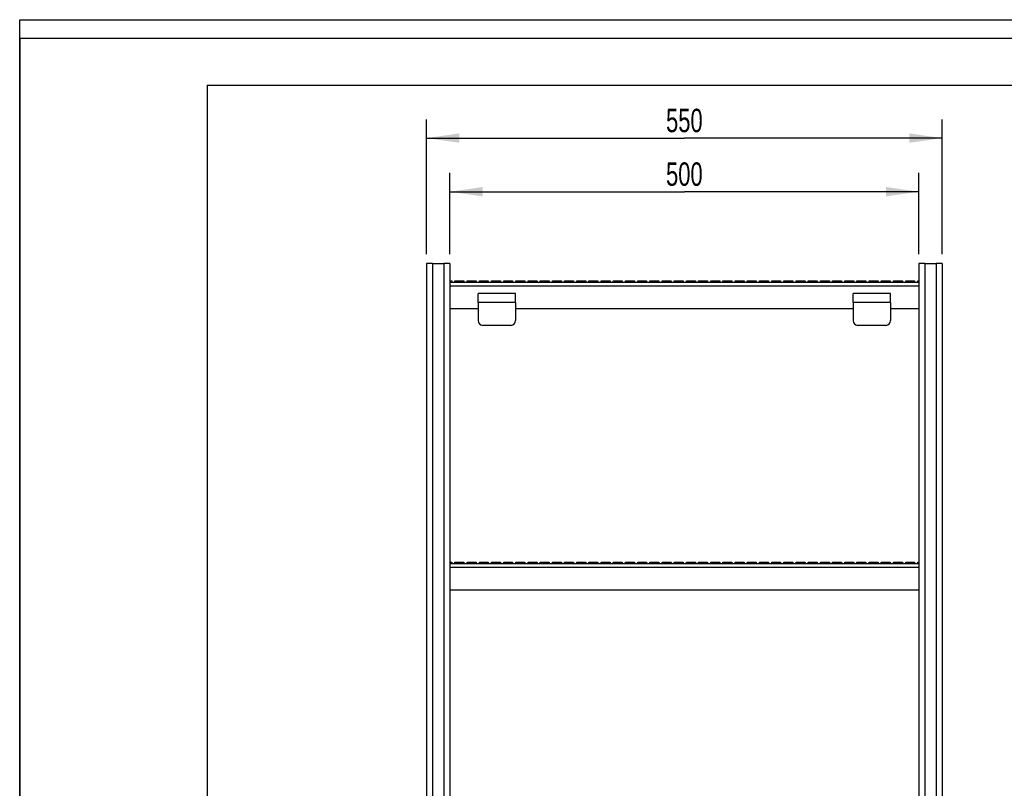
# Model space of a CAD drawing. Header units: millimetres. Extents: x 0 to 2100, y 0 to 2970.
# Tile 27 of 28: x 0 to 1050, y 2150 to 2970. Entities that reach past the tile are written whole.
import ezdxf

# ---------------------------------------------------------------- set-up
doc = ezdxf.new("R2010")
doc.units = ezdxf.units.MM
doc.header["$LTSCALE"] = 193.6
doc.layers.get('0').update_dxf_attribs({"linetype": 'CONTINUOUS'})
doc.layers.add('_2D-BEM', color=7, linetype='CONTINUOUS')
doc.styles.get("Standard").update_dxf_attribs({"font": 'txt', "width": 0.7})
doc.dimstyles.new('DIMSTYLE_2', dxfattribs={"dimtxt": 25, "dimasz": 35, "dimexe": 2, "dimexo": 1, "dimtad": 1, "dimdec": 1, "dimtxsty": 'STANDARD', "dimblk": '_FILLED', "dimblk1": '_FILLED', "dimblk2": '_FILLED', "dimcen": 0.09, "dimadec": 1, "dimazin": 2, "dimtp": 0.8, "dimtm": 0.8, "dimtfac": 1, "dimtdec": 1, "dimtofl": 0, "dimtmove": 0, "dimatfit": 3, "dimldrblk": '_FILLED', "dimfxl": 1, "dimtolj": 1, "dimarcsym": 0})

# ---------------------------------------------------------------- blocks, each defined once
blk = doc.blocks.new('_FILLED')
at = {"color": 0, "linetype": 'BYBLOCK'}
blk.add_solid([(0, 0), (-1, 0.143), (-1, -0.143)], dxfattribs=at)
blk = doc.blocks.new('*D1')
at = {"layer": '_2D-BEM', "color": 2, "linetype": 'CONTINUOUS'}
for p, q in [((433.8, 2720), (433.8, 2863.7)), ((983.8, 2720), (983.8, 2863.7)), ((433.8, 2843.7), (708.8, 2843.7)), ((983.8, 2843.7), (708.8, 2843.7))]:
    blk.add_line(p, q, dxfattribs=at)
at = {"layer": '_2D-BEM', "color": 2, "linetype": 'CONTINUOUS', "xscale": 35, "yscale": 35, "zscale": 35, "rotation": 180}
blk.add_blockref('_FILLED', (433.8, 2843.7), dxfattribs=at)
at = {"layer": '_2D-BEM', "color": 2, "linetype": 'CONTINUOUS', "xscale": 35, "yscale": 35, "zscale": 35}
blk.add_blockref('_FILLED', (983.8, 2843.7), dxfattribs=at)
at = {"layer": '_2D-BEM', "color": 2, "linetype": 'CONTINUOUS', "insert": (708.8, 2875), "char_height": 25, "width": 83.036, "attachment_point": 2, "line_spacing_factor": 0.9}
blk.add_mtext('550', dxfattribs=at)
blk = doc.blocks.new('*D2')
at = {"layer": '_2D-BEM', "color": 2, "linetype": 'CONTINUOUS'}
for p, q in [((458.8, 2720), (458.8, 2806.5)), ((958.8, 2720), (958.8, 2806.5)), ((458.8, 2786.5), (708.8, 2786.5)), ((958.8, 2786.5), (708.8, 2786.5))]:
    blk.add_line(p, q, dxfattribs=at)
at = {"layer": '_2D-BEM', "color": 2, "linetype": 'CONTINUOUS', "xscale": 35, "yscale": 35, "zscale": 35, "rotation": 180}
blk.add_blockref('_FILLED', (458.8, 2786.5), dxfattribs=at)
at = {"layer": '_2D-BEM', "color": 2, "linetype": 'CONTINUOUS', "xscale": 35, "yscale": 35, "zscale": 35}
blk.add_blockref('_FILLED', (958.8, 2786.5), dxfattribs=at)
at = {"layer": '_2D-BEM', "color": 2, "linetype": 'CONTINUOUS', "insert": (708.8, 2817.8), "char_height": 25, "width": 85.714, "attachment_point": 2, "line_spacing_factor": 0.9}
blk.add_mtext('500', dxfattribs=at)

msp = doc.modelspace()

# ---------------------------------------------------------------- linework, layer by layer
at = {"color": 7, "linetype": 'CONTINUOUS'}
for p, q in [((0, 2970), (2100, 2970)), ((0, 0), (0, 2970)), ((0, 2970), (2100, 2970)), ((0, 0), (0, 2970)), ((433.77, 2709.96), (433.77, 1509.96)), ((436.27, 2709.96), (433.77, 2709.96)), ((440.22, 2709.96), (436.27, 2709.96)), ((440.22, 2709.96), (452.33, 2709.96)), ((456.27, 2709.96), (452.33, 2709.96)), ((458.77, 2709.96), (456.27, 2709.96)), ((458.77, 2709.96), (458.77, 1509.96)), ((958.77, 2709.96), (958.77, 1509.96)), ((961.27, 2709.96), (958.77, 2709.96)), ((965.22, 2709.96), (961.27, 2709.96)), ((965.22, 2709.96), (977.33, 2709.96)), ((981.27, 2709.96), (977.33, 2709.96)), ((983.77, 2709.96), (981.27, 2709.96)), ((983.77, 2709.96), (983.77, 1509.96)), ((458.77, 2691.46), (460.42, 2691.46)), ((458.77, 2689.96), (958.77, 2689.96)), ((460.42, 2691.46), (460.46, 2691.46)), ((460.46, 2691.46), (460.72, 2691.46)), ((464.21, 2691.46), (464.46, 2691.46)), ((464.46, 2691.46), (464.51, 2691.46)), ((464.51, 2691.46), (473.41, 2691.46)), ((473.41, 2691.46), (473.45, 2691.46)), ((473.45, 2691.46), (473.71, 2691.46)), ((477.2, 2691.46), (477.45, 2691.46)), ((477.45, 2691.46), (477.5, 2691.46)), ((477.5, 2691.46), (486.4, 2691.46)), ((486.4, 2691.46), (486.44, 2691.46)), ((486.44, 2691.46), (486.7, 2691.46)), ((490.19, 2691.46), (490.44, 2691.46)), ((490.44, 2691.46), (490.49, 2691.46)), ((490.49, 2691.46), (499.39, 2691.46)), ((499.39, 2691.46), (499.43, 2691.46)), ((499.43, 2691.46), (499.69, 2691.46)), ((503.18, 2691.46), (503.44, 2691.46)), ((503.44, 2691.46), (503.48, 2691.46)), ((503.48, 2691.46), (512.38, 2691.46)), ((512.38, 2691.46), (512.42, 2691.46)), ((512.42, 2691.46), (512.68, 2691.46)), ((516.17, 2691.46), (516.43, 2691.46)), ((516.43, 2691.46), (516.47, 2691.46)), ((516.47, 2691.46), (525.37, 2691.46)), ((525.37, 2691.46), (525.41, 2691.46)), ((525.41, 2691.46), (525.67, 2691.46)), ((529.16, 2691.46), (529.42, 2691.46)), ((529.42, 2691.46), (529.46, 2691.46)), ((529.46, 2691.46), (538.36, 2691.46)), ((538.36, 2691.46), (538.4, 2691.46)), ((538.4, 2691.46), (538.66, 2691.46)), ((542.15, 2691.46), (542.41, 2691.46)), ((542.41, 2691.46), (542.45, 2691.46)), ((542.45, 2691.46), (551.35, 2691.46)), ((551.35, 2691.46), (551.39, 2691.46)), ((551.39, 2691.46), (551.65, 2691.46)), ((555.14, 2691.46), (555.4, 2691.46)), ((555.4, 2691.46), (555.44, 2691.46)), ((555.44, 2691.46), (564.34, 2691.46)), ((564.34, 2691.46), (564.38, 2691.46)), ((564.38, 2691.46), (564.64, 2691.46)), ((568.13, 2691.46), (568.39, 2691.46)), ((568.39, 2691.46), (568.43, 2691.46)), ((568.43, 2691.46), (577.33, 2691.46)), ((577.33, 2691.46), (577.37, 2691.46)), ((577.37, 2691.46), (577.63, 2691.46)), ((581.12, 2691.46), (581.38, 2691.46)), ((581.38, 2691.46), (581.42, 2691.46)), ((581.42, 2691.46), (590.32, 2691.46)), ((590.32, 2691.46), (590.36, 2691.46)), ((590.36, 2691.46), (590.62, 2691.46)), ((594.11, 2691.46), (594.37, 2691.46)), ((594.37, 2691.46), (594.41, 2691.46)), ((594.41, 2691.46), (603.31, 2691.46)), ((603.31, 2691.46), (603.35, 2691.46)), ((603.35, 2691.46), (603.61, 2691.46)), ((607.1, 2691.46), (607.36, 2691.46)), ((607.36, 2691.46), (607.4, 2691.46)), ((607.4, 2691.46), (616.3, 2691.46)), ((616.3, 2691.46), (616.34, 2691.46)), ((616.34, 2691.46), (616.6, 2691.46)), ((620.09, 2691.46), (620.35, 2691.46)), ((620.35, 2691.46), (620.39, 2691.46)), ((620.39, 2691.46), (629.29, 2691.46)), ((629.29, 2691.46), (629.33, 2691.46)), ((629.33, 2691.46), (629.59, 2691.46)), ((633.08, 2691.46), (633.34, 2691.46)), ((633.34, 2691.46), (633.38, 2691.46)), ((633.38, 2691.46), (642.28, 2691.46)), ((642.28, 2691.46), (642.32, 2691.46)), ((642.32, 2691.46), (642.58, 2691.46)), ((646.07, 2691.46), (646.33, 2691.46)), ((646.33, 2691.46), (646.37, 2691.46)), ((646.37, 2691.46), (655.27, 2691.46)), ((655.27, 2691.46), (655.31, 2691.46)), ((655.31, 2691.46), (655.57, 2691.46)), ((659.06, 2691.46), (659.32, 2691.46)), ((659.32, 2691.46), (659.36, 2691.46)), ((659.36, 2691.46), (668.26, 2691.46)), ((668.26, 2691.46), (668.31, 2691.46)), ((668.31, 2691.46), (668.56, 2691.46)), ((672.05, 2691.46), (672.31, 2691.46)), ((672.31, 2691.46), (672.35, 2691.46)), ((672.35, 2691.46), (681.25, 2691.46)), ((681.25, 2691.46), (681.3, 2691.46)), ((681.3, 2691.46), (681.55, 2691.46)), ((685.04, 2691.46), (685.3, 2691.46)), ((685.3, 2691.46), (685.34, 2691.46)), ((685.34, 2691.46), (694.24, 2691.46)), ((694.24, 2691.46), (694.29, 2691.46)), ((694.29, 2691.46), (694.54, 2691.46)), ((698.03, 2691.46), (698.29, 2691.46)), ((698.29, 2691.46), (698.33, 2691.46)), ((698.33, 2691.46), (707.23, 2691.46)), ((707.23, 2691.46), (707.28, 2691.46)), ((707.28, 2691.46), (707.53, 2691.46)), ((711.02, 2691.46), (711.28, 2691.46)), ((711.28, 2691.46), (711.32, 2691.46)), ((711.32, 2691.46), (720.22, 2691.46)), ((720.22, 2691.46), (720.27, 2691.46)), ((720.27, 2691.46), (720.52, 2691.46)), ((724.01, 2691.46), (724.27, 2691.46)), ((724.27, 2691.46), (724.31, 2691.46)), ((724.31, 2691.46), (733.21, 2691.46)), ((733.21, 2691.46), (733.26, 2691.46)), ((733.26, 2691.46), (733.51, 2691.46)), ((737, 2691.46), (737.26, 2691.46)), ((737.26, 2691.46), (737.3, 2691.46)), ((737.3, 2691.46), (746.2, 2691.46)), ((746.2, 2691.46), (746.25, 2691.46)), ((746.25, 2691.46), (746.5, 2691.46)), ((750, 2691.46), (750.25, 2691.46)), ((750.25, 2691.46), (750.3, 2691.46)), ((750.3, 2691.46), (759.2, 2691.46)), ((759.2, 2691.46), (759.24, 2691.46)), ((759.24, 2691.46), (759.5, 2691.46)), ((762.99, 2691.46), (763.24, 2691.46)), ((763.24, 2691.46), (763.29, 2691.46)), ((763.29, 2691.46), (772.19, 2691.46)), ((772.19, 2691.46), (772.23, 2691.46)), ((772.23, 2691.46), (772.49, 2691.46)), ((775.98, 2691.46), (776.23, 2691.46)), ((776.23, 2691.46), (776.28, 2691.46)), ((776.28, 2691.46), (785.18, 2691.46)), ((785.18, 2691.46), (785.22, 2691.46)), ((785.22, 2691.46), (785.48, 2691.46)), ((788.97, 2691.46), (789.22, 2691.46)), ((789.22, 2691.46), (789.27, 2691.46)), ((789.27, 2691.46), (798.17, 2691.46)), ((798.17, 2691.46), (798.21, 2691.46)), ((798.21, 2691.46), (798.47, 2691.46)), ((801.96, 2691.46), (802.21, 2691.46)), ((802.21, 2691.46), (802.26, 2691.46)), ((802.26, 2691.46), (811.16, 2691.46)), ((811.16, 2691.46), (811.2, 2691.46)), ((811.2, 2691.46), (811.46, 2691.46)), ((814.95, 2691.46), (815.2, 2691.46)), ((815.2, 2691.46), (815.25, 2691.46)), ((815.25, 2691.46), (824.15, 2691.46)), ((824.15, 2691.46), (824.19, 2691.46)), ((824.19, 2691.46), (824.45, 2691.46)), ((827.94, 2691.46), (828.19, 2691.46)), ((828.19, 2691.46), (828.24, 2691.46)), ((828.24, 2691.46), (837.14, 2691.46)), ((837.14, 2691.46), (837.18, 2691.46)), ((837.18, 2691.46), (837.44, 2691.46)), ((840.93, 2691.46), (841.19, 2691.46)), ((841.19, 2691.46), (841.23, 2691.46)), ((841.23, 2691.46), (850.13, 2691.46)), ((850.13, 2691.46), (850.17, 2691.46)), ((850.17, 2691.46), (850.43, 2691.46)), ((853.92, 2691.46), (854.18, 2691.46)), ((854.18, 2691.46), (854.22, 2691.46)), ((854.22, 2691.46), (863.12, 2691.46)), ((863.12, 2691.46), (863.16, 2691.46)), ((863.16, 2691.46), (863.42, 2691.46)), ((866.91, 2691.46), (867.17, 2691.46)), ((867.17, 2691.46), (867.21, 2691.46)), ((867.21, 2691.46), (876.11, 2691.46)), ((876.11, 2691.46), (876.15, 2691.46)), ((876.15, 2691.46), (876.41, 2691.46)), ((879.9, 2691.46), (880.16, 2691.46)), ((880.16, 2691.46), (880.2, 2691.46)), ((880.2, 2691.46), (889.1, 2691.46)), ((889.1, 2691.46), (889.14, 2691.46)), ((889.14, 2691.46), (889.4, 2691.46)), ((892.89, 2691.46), (893.15, 2691.46)), ((893.15, 2691.46), (893.19, 2691.46)), ((893.19, 2691.46), (902.09, 2691.46)), ((902.09, 2691.46), (902.13, 2691.46)), ((902.13, 2691.46), (902.39, 2691.46)), ((905.88, 2691.46), (906.14, 2691.46)), ((906.14, 2691.46), (906.18, 2691.46)), ((906.18, 2691.46), (915.08, 2691.46)), ((915.08, 2691.46), (915.12, 2691.46)), ((915.12, 2691.46), (915.38, 2691.46)), ((918.87, 2691.46), (919.13, 2691.46)), ((919.13, 2691.46), (919.17, 2691.46)), ((919.17, 2691.46), (928.07, 2691.46)), ((928.07, 2691.46), (928.11, 2691.46)), ((928.11, 2691.46), (928.37, 2691.46)), ((931.86, 2691.46), (932.12, 2691.46)), ((932.12, 2691.46), (932.16, 2691.46)), ((932.16, 2691.46), (941.06, 2691.46)), ((941.06, 2691.46), (941.1, 2691.46)), ((941.1, 2691.46), (941.36, 2691.46)), ((944.85, 2691.46), (945.11, 2691.46)), ((945.11, 2691.46), (945.15, 2691.46)), ((945.15, 2691.46), (954.05, 2691.46)), ((954.05, 2691.46), (954.09, 2691.46)), ((954.09, 2691.46), (954.35, 2691.46)), ((957.84, 2691.46), (958.1, 2691.46)), ((958.1, 2691.46), (958.14, 2691.46)), ((958.14, 2691.46), (958.77, 2691.46)), ((528.77, 2677.96), (488.77, 2677.96)), ((488.77, 2673.96), (488.77, 2677.96)), ((528.77, 2673.96), (528.77, 2677.96)), ((928.77, 2677.96), (888.77, 2677.96)), ((888.77, 2673.96), (888.77, 2677.96)), ((928.77, 2673.96), (928.77, 2677.96)), ((488.77, 2668.37), (488.77, 2673.96)), ((488.77, 2668.37), (488.77, 2648.96)), ((528.77, 2668.37), (528.77, 2673.96)), ((528.77, 2668.37), (528.77, 2648.96)), ((888.77, 2668.37), (888.77, 2673.96)), ((888.77, 2668.37), (888.77, 2648.96)), ((928.77, 2668.37), (928.77, 2673.96)), ((928.77, 2668.37), (928.77, 2648.96)), ((488.77, 2661.46), (458.77, 2661.46)), ((888.77, 2661.46), (528.77, 2661.46)), ((958.77, 2661.46), (928.77, 2661.46)), ((523.77, 2643.96), (493.77, 2643.96)), ((923.77, 2643.96), (893.77, 2643.96)), ((458.77, 2391.46), (460.42, 2391.46)), ((458.77, 2389.96), (958.77, 2389.96)), ((460.42, 2391.46), (460.46, 2391.46)), ((460.46, 2391.46), (460.72, 2391.46)), ((464.21, 2391.46), (464.46, 2391.46)), ((464.46, 2391.46), (464.51, 2391.46)), ((464.51, 2391.46), (473.41, 2391.46)), ((473.41, 2391.46), (473.45, 2391.46)), ((473.45, 2391.46), (473.71, 2391.46)), ((477.2, 2391.46), (477.45, 2391.46)), ((477.45, 2391.46), (477.5, 2391.46)), ((477.5, 2391.46), (486.4, 2391.46)), ((486.4, 2391.46), (486.44, 2391.46)), ((486.44, 2391.46), (486.7, 2391.46)), ((490.19, 2391.46), (490.44, 2391.46)), ((490.44, 2391.46), (490.49, 2391.46)), ((490.49, 2391.46), (499.39, 2391.46)), ((499.39, 2391.46), (499.43, 2391.46)), ((499.43, 2391.46), (499.69, 2391.46)), ((503.18, 2391.46), (503.44, 2391.46)), ((503.44, 2391.46), (503.48, 2391.46)), ((503.48, 2391.46), (512.38, 2391.46)), ((512.38, 2391.46), (512.42, 2391.46)), ((512.42, 2391.46), (512.68, 2391.46)), ((516.17, 2391.46), (516.43, 2391.46)), ((516.43, 2391.46), (516.47, 2391.46)), ((516.47, 2391.46), (525.37, 2391.46)), ((525.37, 2391.46), (525.41, 2391.46)), ((525.41, 2391.46), (525.67, 2391.46)), ((529.16, 2391.46), (529.42, 2391.46)), ((529.42, 2391.46), (529.46, 2391.46)), ((529.46, 2391.46), (538.36, 2391.46)), ((538.36, 2391.46), (538.4, 2391.46)), ((538.4, 2391.46), (538.66, 2391.46)), ((542.15, 2391.46), (542.41, 2391.46)), ((542.41, 2391.46), (542.45, 2391.46)), ((542.45, 2391.46), (551.35, 2391.46)), ((551.35, 2391.46), (551.39, 2391.46)), ((551.39, 2391.46), (551.65, 2391.46)), ((555.14, 2391.46), (555.4, 2391.46)), ((555.4, 2391.46), (555.44, 2391.46)), ((555.44, 2391.46), (564.34, 2391.46)), ((564.34, 2391.46), (564.38, 2391.46)), ((564.38, 2391.46), (564.64, 2391.46)), ((568.13, 2391.46), (568.39, 2391.46)), ((568.39, 2391.46), (568.43, 2391.46)), ((568.43, 2391.46), (577.33, 2391.46)), ((577.33, 2391.46), (577.37, 2391.46)), ((577.37, 2391.46), (577.63, 2391.46)), ((581.12, 2391.46), (581.38, 2391.46)), ((581.38, 2391.46), (581.42, 2391.46)), ((581.42, 2391.46), (590.32, 2391.46)), ((590.32, 2391.46), (590.36, 2391.46)), ((590.36, 2391.46), (590.62, 2391.46)), ((594.11, 2391.46), (594.37, 2391.46)), ((594.37, 2391.46), (594.41, 2391.46)), ((594.41, 2391.46), (603.31, 2391.46)), ((603.31, 2391.46), (603.35, 2391.46)), ((603.35, 2391.46), (603.61, 2391.46)), ((607.1, 2391.46), (607.36, 2391.46)), ((607.36, 2391.46), (607.4, 2391.46)), ((607.4, 2391.46), (616.3, 2391.46)), ((616.3, 2391.46), (616.34, 2391.46)), ((616.34, 2391.46), (616.6, 2391.46)), ((620.09, 2391.46), (620.35, 2391.46)), ((620.35, 2391.46), (620.39, 2391.46)), ((620.39, 2391.46), (629.29, 2391.46)), ((629.29, 2391.46), (629.33, 2391.46)), ((629.33, 2391.46), (629.59, 2391.46)), ((633.08, 2391.46), (633.34, 2391.46)), ((633.34, 2391.46), (633.38, 2391.46)), ((633.38, 2391.46), (642.28, 2391.46)), ((642.28, 2391.46), (642.32, 2391.46)), ((642.32, 2391.46), (642.58, 2391.46)), ((646.07, 2391.46), (646.33, 2391.46)), ((646.33, 2391.46), (646.37, 2391.46)), ((646.37, 2391.46), (655.27, 2391.46)), ((655.27, 2391.46), (655.31, 2391.46)), ((655.31, 2391.46), (655.57, 2391.46)), ((659.06, 2391.46), (659.32, 2391.46)), ((659.32, 2391.46), (659.36, 2391.46)), ((659.36, 2391.46), (668.26, 2391.46)), ((668.26, 2391.46), (668.31, 2391.46)), ((668.31, 2391.46), (668.56, 2391.46)), ((672.05, 2391.46), (672.31, 2391.46)), ((672.31, 2391.46), (672.35, 2391.46)), ((672.35, 2391.46), (681.25, 2391.46)), ((681.25, 2391.46), (681.3, 2391.46)), ((681.3, 2391.46), (681.55, 2391.46)), ((685.04, 2391.46), (685.3, 2391.46)), ((685.3, 2391.46), (685.34, 2391.46)), ((685.34, 2391.46), (694.24, 2391.46)), ((694.24, 2391.46), (694.29, 2391.46)), ((694.29, 2391.46), (694.54, 2391.46)), ((698.03, 2391.46), (698.29, 2391.46)), ((698.29, 2391.46), (698.33, 2391.46)), ((698.33, 2391.46), (707.23, 2391.46)), ((707.23, 2391.46), (707.28, 2391.46)), ((707.28, 2391.46), (707.53, 2391.46)), ((711.02, 2391.46), (711.28, 2391.46)), ((711.28, 2391.46), (711.32, 2391.46)), ((711.32, 2391.46), (720.22, 2391.46)), ((720.22, 2391.46), (720.27, 2391.46)), ((720.27, 2391.46), (720.52, 2391.46)), ((724.01, 2391.46), (724.27, 2391.46)), ((724.27, 2391.46), (724.31, 2391.46)), ((724.31, 2391.46), (733.21, 2391.46)), ((733.21, 2391.46), (733.26, 2391.46)), ((733.26, 2391.46), (733.51, 2391.46)), ((737, 2391.46), (737.26, 2391.46)), ((737.26, 2391.46), (737.3, 2391.46)), ((737.3, 2391.46), (746.2, 2391.46)), ((746.2, 2391.46), (746.25, 2391.46)), ((746.25, 2391.46), (746.5, 2391.46)), ((750, 2391.46), (750.25, 2391.46)), ((750.25, 2391.46), (750.3, 2391.46)), ((750.3, 2391.46), (759.2, 2391.46)), ((759.2, 2391.46), (759.24, 2391.46)), ((759.24, 2391.46), (759.5, 2391.46)), ((762.99, 2391.46), (763.24, 2391.46)), ((763.24, 2391.46), (763.29, 2391.46)), ((763.29, 2391.46), (772.19, 2391.46)), ((772.19, 2391.46), (772.23, 2391.46)), ((772.23, 2391.46), (772.49, 2391.46)), ((775.98, 2391.46), (776.23, 2391.46)), ((776.23, 2391.46), (776.28, 2391.46)), ((776.28, 2391.46), (785.18, 2391.46)), ((785.18, 2391.46), (785.22, 2391.46)), ((785.22, 2391.46), (785.48, 2391.46)), ((788.97, 2391.46), (789.22, 2391.46)), ((789.22, 2391.46), (789.27, 2391.46)), ((789.27, 2391.46), (798.17, 2391.46)), ((798.17, 2391.46), (798.21, 2391.46)), ((798.21, 2391.46), (798.47, 2391.46)), ((801.96, 2391.46), (802.21, 2391.46)), ((802.21, 2391.46), (802.26, 2391.46)), ((802.26, 2391.46), (811.16, 2391.46)), ((811.16, 2391.46), (811.2, 2391.46)), ((811.2, 2391.46), (811.46, 2391.46)), ((814.95, 2391.46), (815.2, 2391.46)), ((815.2, 2391.46), (815.25, 2391.46)), ((815.25, 2391.46), (824.15, 2391.46)), ((824.15, 2391.46), (824.19, 2391.46)), ((824.19, 2391.46), (824.45, 2391.46)), ((827.94, 2391.46), (828.19, 2391.46)), ((828.19, 2391.46), (828.24, 2391.46)), ((828.24, 2391.46), (837.14, 2391.46)), ((837.14, 2391.46), (837.18, 2391.46)), ((837.18, 2391.46), (837.44, 2391.46)), ((840.93, 2391.46), (841.19, 2391.46)), ((841.19, 2391.46), (841.23, 2391.46)), ((841.23, 2391.46), (850.13, 2391.46)), ((850.13, 2391.46), (850.17, 2391.46)), ((850.17, 2391.46), (850.43, 2391.46)), ((853.92, 2391.46), (854.18, 2391.46)), ((854.18, 2391.46), (854.22, 2391.46)), ((854.22, 2391.46), (863.12, 2391.46)), ((863.12, 2391.46), (863.16, 2391.46)), ((863.16, 2391.46), (863.42, 2391.46)), ((866.91, 2391.46), (867.17, 2391.46)), ((867.17, 2391.46), (867.21, 2391.46)), ((867.21, 2391.46), (876.11, 2391.46)), ((876.11, 2391.46), (876.15, 2391.46)), ((876.15, 2391.46), (876.41, 2391.46)), ((879.9, 2391.46), (880.16, 2391.46)), ((880.16, 2391.46), (880.2, 2391.46)), ((880.2, 2391.46), (889.1, 2391.46)), ((889.1, 2391.46), (889.14, 2391.46)), ((889.14, 2391.46), (889.4, 2391.46)), ((892.89, 2391.46), (893.15, 2391.46)), ((893.15, 2391.46), (893.19, 2391.46)), ((893.19, 2391.46), (902.09, 2391.46)), ((902.09, 2391.46), (902.13, 2391.46)), ((902.13, 2391.46), (902.39, 2391.46)), ((905.88, 2391.46), (906.14, 2391.46)), ((906.14, 2391.46), (906.18, 2391.46)), ((906.18, 2391.46), (915.08, 2391.46)), ((915.08, 2391.46), (915.12, 2391.46)), ((915.12, 2391.46), (915.38, 2391.46)), ((918.87, 2391.46), (919.13, 2391.46)), ((919.13, 2391.46), (919.17, 2391.46)), ((919.17, 2391.46), (928.07, 2391.46)), ((928.07, 2391.46), (928.11, 2391.46)), ((928.11, 2391.46), (928.37, 2391.46)), ((931.86, 2391.46), (932.12, 2391.46)), ((932.12, 2391.46), (932.16, 2391.46)), ((932.16, 2391.46), (941.06, 2391.46)), ((941.06, 2391.46), (941.1, 2391.46)), ((941.1, 2391.46), (941.36, 2391.46)), ((944.85, 2391.46), (945.11, 2391.46)), ((945.11, 2391.46), (945.15, 2391.46)), ((945.15, 2391.46), (954.05, 2391.46)), ((954.05, 2391.46), (954.09, 2391.46)), ((954.09, 2391.46), (954.35, 2391.46)), ((957.84, 2391.46), (958.1, 2391.46)), ((958.1, 2391.46), (958.14, 2391.46)), ((958.14, 2391.46), (958.77, 2391.46)), ((958.77, 2361.46), (458.77, 2361.46))]:
    msp.add_line(p, q, dxfattribs=at)
at = {"color": 3, "linetype": 'CONTINUOUS'}
for p, q in [((0, 2950), (0, 1485)), ((2090, 2950), (0, 2950))]:
    msp.add_line(p, q, dxfattribs=at)
at = {"color": 5, "linetype": 'CONTINUOUS'}
for q in [(2040, 2900), (200, 50)]:
    msp.add_line((200, 2900), q, dxfattribs=at)
at = {"color": 9, "linetype": 'CONTINUOUS'}
for p, q in [((440.22, 2709.96), (440.22, 1509.96)), ((452.33, 2709.96), (452.33, 1509.96)), ((965.22, 2709.96), (965.22, 1509.96)), ((977.33, 2709.96), (977.33, 1509.96)), ((458.77, 2685.96), (958.77, 2685.96)), ((528.77, 2668.37), (488.77, 2668.37)), ((928.77, 2668.37), (888.77, 2668.37)), ((458.77, 2385.96), (958.77, 2385.96))]:
    msp.add_line(p, q, dxfattribs=at)
at = {"color": 7, "linetype": 'CONTINUOUS'}
for centre, radius, start, end in [((461.97, 2691.24), 1.27, 169.61114, 270), ((462.96, 2691.24), 1.27, 270, 10.38886), ((474.96, 2691.24), 1.27, 169.61114, 270), ((475.95, 2691.24), 1.27, 270, 10.38886), ((487.95, 2691.24), 1.27, 169.61114, 270), ((488.94, 2691.24), 1.27, 270, 10.38886), ((500.94, 2691.24), 1.27, 169.61114, 270), ((501.93, 2691.24), 1.27, 270, 10.38886), ((513.93, 2691.24), 1.27, 169.61114, 270), ((514.92, 2691.24), 1.27, 270, 10.38886), ((526.92, 2691.24), 1.27, 169.61114, 270), ((527.91, 2691.24), 1.27, 270, 10.38886), ((539.91, 2691.24), 1.27, 169.61114, 270), ((540.9, 2691.24), 1.27, 270, 10.38886), ((552.9, 2691.24), 1.27, 169.61114, 270), ((553.89, 2691.24), 1.27, 270, 10.38886), ((565.89, 2691.24), 1.27, 169.61114, 270), ((566.88, 2691.24), 1.27, 270, 10.38886), ((578.88, 2691.24), 1.27, 169.61114, 270), ((579.87, 2691.24), 1.27, 270, 10.38886), ((591.87, 2691.24), 1.27, 169.61114, 270), ((592.86, 2691.24), 1.27, 270, 10.38886), ((604.86, 2691.24), 1.27, 169.61114, 270), ((605.85, 2691.24), 1.27, 270, 10.38886), ((617.85, 2691.24), 1.27, 169.61114, 270), ((618.84, 2691.24), 1.27, 270, 10.38886), ((630.84, 2691.24), 1.27, 169.61114, 270), ((631.83, 2691.24), 1.27, 270, 10.38886), ((643.83, 2691.24), 1.27, 169.61114, 270), ((644.82, 2691.24), 1.27, 270, 10.38886), ((656.82, 2691.24), 1.27, 169.61114, 270), ((657.81, 2691.24), 1.27, 270, 10.38886), ((669.81, 2691.24), 1.27, 169.61114, 270), ((670.8, 2691.24), 1.27, 270, 10.38886), ((682.8, 2691.24), 1.27, 169.61114, 270), ((683.79, 2691.24), 1.27, 270, 10.38886), ((695.79, 2691.24), 1.27, 169.61114, 270), ((696.78, 2691.24), 1.27, 270, 10.38886), ((708.78, 2691.24), 1.27, 169.61114, 270), ((709.77, 2691.24), 1.27, 270, 10.38886), ((721.77, 2691.24), 1.27, 169.61114, 270), ((722.76, 2691.24), 1.27, 270, 10.38886), ((734.76, 2691.24), 1.27, 169.61114, 270), ((735.75, 2691.24), 1.27, 270, 10.38886), ((747.75, 2691.24), 1.27, 169.61114, 270), ((748.75, 2691.24), 1.27, 270, 10.38886), ((760.75, 2691.24), 1.27, 169.61114, 270), ((761.74, 2691.24), 1.27, 270, 10.38886), ((773.74, 2691.24), 1.27, 169.61114, 270), ((774.73, 2691.24), 1.27, 270, 10.38886), ((786.73, 2691.24), 1.27, 169.61114, 270), ((787.72, 2691.24), 1.27, 270, 10.38886), ((799.72, 2691.24), 1.27, 169.61114, 270), ((800.71, 2691.24), 1.27, 270, 10.38886), ((812.71, 2691.24), 1.27, 169.61114, 270), ((813.7, 2691.24), 1.27, 270, 10.38886), ((825.7, 2691.24), 1.27, 169.61114, 270), ((826.69, 2691.24), 1.27, 270, 10.38886), ((838.69, 2691.24), 1.27, 169.61114, 270), ((839.68, 2691.24), 1.27, 270, 10.38886), ((851.68, 2691.24), 1.27, 169.61114, 270), ((852.67, 2691.24), 1.27, 270, 10.38886), ((864.67, 2691.24), 1.27, 169.61114, 270), ((865.66, 2691.24), 1.27, 270, 10.38886), ((877.66, 2691.24), 1.27, 169.61114, 270), ((878.65, 2691.24), 1.27, 270, 10.38886), ((890.65, 2691.24), 1.27, 169.61114, 270), ((891.64, 2691.24), 1.27, 270, 10.38886), ((903.64, 2691.24), 1.27, 169.61114, 270), ((904.63, 2691.24), 1.27, 270, 10.38886), ((916.63, 2691.24), 1.27, 169.61114, 270), ((917.62, 2691.24), 1.27, 270, 10.38886), ((929.62, 2691.24), 1.27, 169.61114, 270), ((930.61, 2691.24), 1.27, 270, 10.38886), ((942.61, 2691.24), 1.27, 169.61114, 270), ((943.6, 2691.24), 1.27, 270, 10.38886), ((955.6, 2691.24), 1.27, 169.61114, 270), ((956.59, 2691.24), 1.27, 270, 10.38886), ((493.77, 2648.96), 5, 180, 270), ((523.77, 2648.96), 5, 270, 360), ((893.77, 2648.96), 5, 180, 270), ((923.77, 2648.96), 5, 270, 360), ((461.97, 2391.24), 1.27, 169.61114, 270), ((462.96, 2391.24), 1.27, 270, 10.38886), ((474.96, 2391.24), 1.27, 169.61114, 270), ((475.95, 2391.24), 1.27, 270, 10.38886), ((487.95, 2391.24), 1.27, 169.61114, 270), ((488.94, 2391.24), 1.27, 270, 10.38886), ((500.94, 2391.24), 1.27, 169.61114, 270), ((501.93, 2391.24), 1.27, 270, 10.38886), ((513.93, 2391.24), 1.27, 169.61114, 270), ((514.92, 2391.24), 1.27, 270, 10.38886), ((526.92, 2391.24), 1.27, 169.61114, 270), ((527.91, 2391.24), 1.27, 270, 10.38886), ((539.91, 2391.24), 1.27, 169.61114, 270), ((540.9, 2391.24), 1.27, 270, 10.38886), ((552.9, 2391.24), 1.27, 169.61114, 270), ((553.89, 2391.24), 1.27, 270, 10.38886), ((565.89, 2391.24), 1.27, 169.61114, 270), ((566.88, 2391.24), 1.27, 270, 10.38886), ((578.88, 2391.24), 1.27, 169.61114, 270), ((579.87, 2391.24), 1.27, 270, 10.38886), ((591.87, 2391.24), 1.27, 169.61114, 270), ((592.86, 2391.24), 1.27, 270, 10.38886), ((604.86, 2391.24), 1.27, 169.61114, 270), ((605.85, 2391.24), 1.27, 270, 10.38886), ((617.85, 2391.24), 1.27, 169.61114, 270), ((618.84, 2391.24), 1.27, 270, 10.38886), ((630.84, 2391.24), 1.27, 169.61114, 270), ((631.83, 2391.24), 1.27, 270, 10.38886), ((643.83, 2391.24), 1.27, 169.61114, 270), ((644.82, 2391.24), 1.27, 270, 10.38886), ((656.82, 2391.24), 1.27, 169.61114, 270), ((657.81, 2391.24), 1.27, 270, 10.38886), ((669.81, 2391.24), 1.27, 169.61114, 270), ((670.8, 2391.24), 1.27, 270, 10.38886), ((682.8, 2391.24), 1.27, 169.61114, 270), ((683.79, 2391.24), 1.27, 270, 10.38886), ((695.79, 2391.24), 1.27, 169.61114, 270), ((696.78, 2391.24), 1.27, 270, 10.38886), ((708.78, 2391.24), 1.27, 169.61114, 270), ((709.77, 2391.24), 1.27, 270, 10.38886), ((721.77, 2391.24), 1.27, 169.61114, 270), ((722.76, 2391.24), 1.27, 270, 10.38886), ((734.76, 2391.24), 1.27, 169.61114, 270), ((735.75, 2391.24), 1.27, 270, 10.38886), ((747.75, 2391.24), 1.27, 169.61114, 270), ((748.75, 2391.24), 1.27, 270, 10.38886), ((760.75, 2391.24), 1.27, 169.61114, 270), ((761.74, 2391.24), 1.27, 270, 10.38886), ((773.74, 2391.24), 1.27, 169.61114, 270), ((774.73, 2391.24), 1.27, 270, 10.38886), ((786.73, 2391.24), 1.27, 169.61114, 270), ((787.72, 2391.24), 1.27, 270, 10.38886), ((799.72, 2391.24), 1.27, 169.61114, 270), ((800.71, 2391.24), 1.27, 270, 10.38886), ((812.71, 2391.24), 1.27, 169.61114, 270), ((813.7, 2391.24), 1.27, 270, 10.38886), ((825.7, 2391.24), 1.27, 169.61114, 270), ((826.69, 2391.24), 1.27, 270, 10.38886), ((838.69, 2391.24), 1.27, 169.61114, 270), ((839.68, 2391.24), 1.27, 270, 10.38886), ((851.68, 2391.24), 1.27, 169.61114, 270), ((852.67, 2391.24), 1.27, 270, 10.38886), ((864.67, 2391.24), 1.27, 169.61114, 270), ((865.66, 2391.24), 1.27, 270, 10.38886), ((877.66, 2391.24), 1.27, 169.61114, 270), ((878.65, 2391.24), 1.27, 270, 10.38886), ((890.65, 2391.24), 1.27, 169.61114, 270), ((891.64, 2391.24), 1.27, 270, 10.38886), ((903.64, 2391.24), 1.27, 169.61114, 270), ((904.63, 2391.24), 1.27, 270, 10.38886), ((916.63, 2391.24), 1.27, 169.61114, 270), ((917.62, 2391.24), 1.27, 270, 10.38886), ((929.62, 2391.24), 1.27, 169.61114, 270), ((930.61, 2391.24), 1.27, 270, 10.38886), ((942.61, 2391.24), 1.27, 169.61114, 270), ((943.6, 2391.24), 1.27, 270, 10.38886), ((955.6, 2391.24), 1.27, 169.61114, 270), ((956.59, 2391.24), 1.27, 270, 10.38886)]:
    msp.add_arc(centre, radius, start, end, dxfattribs=at)

# ---------------------------------------------------------------- dimensions: what is measured, and where the dimension line sits
at = {"layer": '_2D-BEM', "color": 2, "linetype": 'CONTINUOUS'}
for base, p1, p2, picture, middle in [((433.77, 2843.7), (983.77, 2718.96), (433.77, 2718.96), '*D1', (705.2, 2843.7)), ((458.77, 2786.52), (958.77, 2718.96), (458.77, 2718.96), '*D2', (705.2, 2786.52))]:
    dim = msp.add_linear_dim(base=base, p1=p1, p2=p2, angle=180, dimstyle='DIMSTYLE_2', dxfattribs=at)
    dim.commit()
    dim.dimension.update_dxf_attribs({"geometry": picture, "text_midpoint": middle, "dimtype": 160})

doc.saveas('drawing.dxf')
